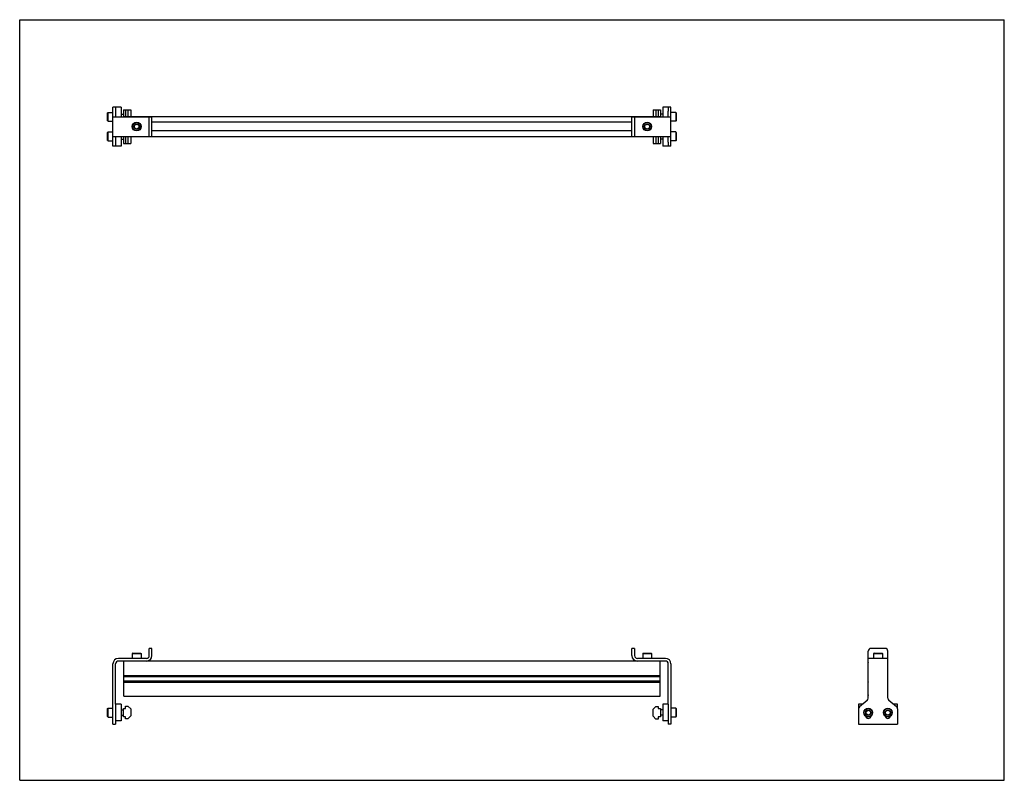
# Model space of a CAD drawing. Header units: inches. Extents: x 0 to 44, y 0 to 34.
import ezdxf

# ---------------------------------------------------------------- set-up
doc = ezdxf.new("R2010")
doc.units = ezdxf.units.IN
doc.header["$LTSCALE"] = 2.42
doc.header["$MEASUREMENT"] = 0
doc.layers.get('0').update_dxf_attribs({"linetype": 'CONTINUOUS'})
for name, color, linetype in [('200626M_BL3', 7, 'CONTINUOUS'), ('200626M_BL8', 7, 'CONTINUOUS'), ('201937_BL1', 7, 'CONTINUOUS'), ('201937_BL6', 7, 'CONTINUOUS'), ('202444_BL2', 7, 'CONTINUOUS'), ('202444_BL7', 7, 'CONTINUOUS'), ('207135_WW_207135_24_BL4', 7, 'CONTINUOUS'), ('9206XXM_920614M_BL10', 7, 'CONTINUOUS'), ('9206XXM_920614M_BL5', 7, 'CONTINUOUS'), ('9206XXM_920620M_BL0', 7, 'CONTINUOUS'), ('9206XXM_920620M_BL11', 7, 'CONTINUOUS'), ('9206XXM_920620M_BL12', 7, 'CONTINUOUS'), ('9206XXM_920620M_BL9', 7, 'CONTINUOUS')]:
    doc.layers.add(name, color=color, linetype=linetype)

# ---------------------------------------------------------------- blocks, each defined once
blk = doc.blocks.new('9206XXM_920620M_BL0', base_point=(4.281, 15.905))
at = {"layer": '9206XXM_920620M_BL0', "color": 7, "linetype": 'CONTINUOUS'}
for p, q in [((3.93, 28.962), (3.95, 28.981)), ((3.93, 28.607), (3.93, 28.962)), ((3.93, 28.607), (3.95, 28.588)), ((3.95, 28.588), (3.95, 28.981)), ((3.95, 28.981), (4.167, 28.981)), ((4.537, 28.666), (4.633, 28.666)), ((3.95, 28.588), (4.167, 28.588)), ((3.93, 3.204), (3.95, 3.223)), ((3.93, 2.849), (3.93, 3.204)), ((3.95, 2.83), (3.95, 3.223)), ((3.95, 3.223), (4.167, 3.223)), ((4.537, 3.145), (4.633, 3.145)), ((3.93, 2.849), (3.95, 2.83)), ((3.95, 2.83), (4.167, 2.83)), ((4.537, 2.908), (4.633, 2.908))]:
    blk.add_line(p, q, dxfattribs=at)
blk = doc.blocks.new('201937_BL1', base_point=(5.039, 16.307))
at = {"layer": '201937_BL1', "color": 7, "linetype": 'CONTINUOUS'}
for p, q in [((4.167, 28.347), (4.167, 30.097)), ((4.287, 30.097), (4.167, 30.097)), ((4.167, 29.659), (5.912, 29.659)), ((4.287, 29.913), (4.287, 29.659)), ((5.792, 28.784), (5.792, 29.659)), ((5.912, 28.784), (5.912, 29.659)), ((4.167, 28.784), (5.912, 28.784)), ((4.287, 28.784), (4.287, 28.531)), ((4.287, 28.347), (4.167, 28.347)), ((5.792, 5.575), (5.792, 5.895)), ((5.912, 5.895), (5.792, 5.895)), ((5.912, 5.575), (5.912, 5.895)), ((5.667, 5.45), (4.412, 5.45)), ((5.667, 5.33), (4.412, 5.33)), ((4.167, 2.517), (4.167, 5.205)), ((4.287, 3.402), (4.287, 5.205)), ((4.287, 3.192), (4.287, 2.517)), ((4.167, 2.517), (4.287, 2.517))]:
    blk.add_line(p, q, dxfattribs=at)
for centre, radius, start, end in [((4.412, 5.205), 0.245, 90, 180), ((4.412, 5.205), 0.125, 90, 180), ((5.667, 5.575), 0.245, 270, 360), ((5.667, 5.575), 0.125, 270, 360)]:
    blk.add_arc(centre, radius, start, end, dxfattribs=at)
blk = doc.blocks.new('202444_BL2', base_point=(4.412, 16.374))
at = {"layer": '202444_BL2', "color": 7, "linetype": 'CONTINUOUS'}
for p, q in [((4.287, 30.097), (4.287, 29.913)), ((4.537, 30.097), (4.287, 30.097)), ((4.537, 30.097), (4.537, 29.659)), ((4.537, 28.784), (4.537, 28.347)), ((4.287, 28.531), (4.287, 28.347)), ((4.537, 28.347), (4.287, 28.347)), ((4.287, 3.402), (4.287, 2.652)), ((4.537, 3.402), (4.287, 3.402)), ((4.537, 3.402), (4.537, 2.652)), ((4.537, 2.652), (4.287, 2.652))]:
    blk.add_line(p, q, dxfattribs=at)
blk = doc.blocks.new('200626M_BL3', base_point=(4.797, 16.361))
at = {"layer": '200626M_BL3', "color": 7, "linetype": 'CONTINUOUS'}
for p, q in [((4.633, 29.972), (4.633, 29.659)), ((4.633, 29.972), (4.961, 29.972)), ((4.733, 29.972), (4.733, 29.663)), ((4.836, 29.972), (4.836, 29.663)), ((4.961, 29.972), (4.961, 29.663)), ((4.633, 28.784), (4.633, 28.472)), ((4.733, 28.781), (4.733, 28.472)), ((4.836, 28.781), (4.836, 28.472)), ((4.961, 28.781), (4.961, 28.472)), ((4.633, 28.472), (4.961, 28.472)), ((4.633, 2.839), (4.633, 3.214)), ((4.633, 3.214), (4.733, 3.214)), ((4.733, 3.214), (4.733, 3.317)), ((4.733, 3.317), (4.836, 3.317)), ((4.961, 3.192), (4.836, 3.317)), ((4.961, 3.192), (4.961, 2.876)), ((4.733, 2.839), (4.633, 2.839)), ((4.733, 2.751), (4.733, 2.839)), ((4.836, 2.751), (4.733, 2.751)), ((4.836, 2.751), (4.961, 2.876))]:
    blk.add_line(p, q, dxfattribs=at)
blk = doc.blocks.new('207135_WW_207135_24_BL4', base_point=(21.726, 16.709))
at = {"layer": '207135_WW_207135_24_BL4', "color": 7, "linetype": 'CONTINUOUS'}
for p, q in [((4.655, 29.659), (4.655, 29.663)), ((28.615, 29.663), (4.655, 29.663)), ((28.615, 29.663), (28.615, 29.659)), ((27.358, 29.419), (5.912, 29.419)), ((4.655, 28.781), (4.655, 28.784)), ((4.655, 28.781), (28.615, 28.781)), ((27.358, 29.025), (5.912, 29.025)), ((28.615, 28.784), (28.615, 28.781)), ((4.655, 3.755), (4.655, 5.33)), ((27.603, 5.33), (5.667, 5.33)), ((28.615, 3.755), (28.615, 5.33)), ((37.916, 4.69), (37.916, 5.267)), ((38.798, 4.69), (38.798, 5.267)), ((4.655, 4.69), (28.615, 4.69)), ((4.655, 4.654), (28.615, 4.654)), ((4.655, 4.644), (28.615, 4.644)), ((4.655, 4.441), (28.615, 4.441)), ((4.655, 4.428), (28.615, 4.428)), ((37.916, 4.69), (37.92, 4.686)), ((38.795, 4.686), (38.798, 4.69)), ((4.655, 4.392), (28.615, 4.392)), ((37.92, 4.395), (37.916, 4.392)), ((37.916, 3.817), (37.916, 4.392)), ((38.798, 4.392), (38.795, 4.395)), ((38.798, 3.817), (38.798, 4.392)), ((4.655, 3.755), (28.615, 3.755))]:
    blk.add_line(p, q, dxfattribs=at)
for centre, start, end in [((37.979, 5.267), 161.5135, 180), ((38.736, 5.267), 0, 18.4865), ((37.979, 3.817), 180, 198.4865), ((38.736, 3.817), 341.5135, 360)]:
    blk.add_arc(centre, 0.0625, start, end, dxfattribs=at)
blk = doc.blocks.new('9206XXM_920614M_BL5', base_point=(5.229, 17.434))
at = {"layer": '9206XXM_920614M_BL5', "color": 7, "linetype": 'CONTINUOUS'}
for p, q in [((5.13, 29.279), (5.229, 29.336)), ((5.13, 29.165), (5.13, 29.279)), ((5.229, 29.108), (5.13, 29.165)), ((5.229, 29.336), (5.327, 29.279)), ((5.327, 29.165), (5.229, 29.108)), ((5.327, 29.279), (5.327, 29.165)), ((5.051, 5.686), (5.032, 5.666)), ((5.032, 5.666), (5.032, 5.45)), ((5.032, 5.666), (5.425, 5.666)), ((5.051, 5.686), (5.406, 5.686)), ((5.406, 5.686), (5.425, 5.666)), ((5.425, 5.666), (5.425, 5.45))]:
    blk.add_line(p, q, dxfattribs=at)
for radius in [0.197, 0.177, 0.114]:
    blk.add_circle((5.229, 29.222), radius, dxfattribs=at)
blk = doc.blocks.new('201937_BL6', base_point=(33.295, 16.307))
at = {"layer": '201937_BL6', "color": 7, "linetype": 'CONTINUOUS'}
for p, q in [((29.103, 30.097), (28.983, 30.097)), ((29.103, 28.347), (29.103, 30.097)), ((27.358, 29.659), (29.103, 29.659)), ((27.358, 28.784), (27.358, 29.659)), ((27.478, 29.659), (27.478, 28.784)), ((28.983, 29.659), (28.983, 29.913)), ((27.358, 28.784), (29.103, 28.784)), ((28.983, 28.531), (28.983, 28.784)), ((29.103, 28.347), (28.983, 28.347)), ((27.478, 5.895), (27.358, 5.895)), ((27.358, 5.575), (27.358, 5.895)), ((27.478, 5.895), (27.478, 5.575)), ((37.92, 3.668), (37.92, 5.77)), ((38.67, 5.895), (38.045, 5.895)), ((38.795, 3.668), (38.795, 5.77)), ((28.858, 5.45), (27.603, 5.45)), ((28.858, 5.33), (27.603, 5.33)), ((38.795, 5.45), (37.92, 5.45)), ((28.983, 3.402), (28.983, 5.205)), ((29.103, 5.205), (29.103, 2.517)), ((37.874, 3.571), (37.528, 3.289)), ((39.186, 3.289), (38.841, 3.571)), ((28.983, 3.192), (28.983, 2.517)), ((37.482, 3.192), (37.482, 2.517)), ((39.232, 3.192), (39.232, 2.517)), ((29.103, 2.517), (28.983, 2.517)), ((37.482, 2.517), (39.232, 2.517))]:
    blk.add_line(p, q, dxfattribs=at)
for centre, radius, start, end in [((38.045, 5.77), 0.125, 90, 180), ((38.67, 5.77), 0.125, 0, 90), ((27.603, 5.575), 0.245, 180, 270), ((27.603, 5.575), 0.125, 180, 270), ((28.858, 5.205), 0.245, 0, 90), ((28.858, 5.205), 0.125, 0, 90), ((37.795, 3.668), 0.125, 309.2144, 360), ((38.92, 3.668), 0.125, 180, 230.7856), ((37.607, 3.192), 0.125, 129.2144, 180), ((39.107, 3.192), 0.125, 0, 50.7856), ((37.92, 2.892), 0.125, 188.351, 351.6442), ((38.795, 2.892), 0.125, 188.351, 351.6442)]:
    blk.add_arc(centre, radius, start, end, dxfattribs=at)
blk = doc.blocks.new('202444_BL7', base_point=(33.982, 16.374))
at = {"layer": '202444_BL7', "color": 7, "linetype": 'CONTINUOUS'}
for p, q in [((28.983, 30.097), (28.733, 30.097)), ((28.733, 30.097), (28.733, 29.659)), ((28.983, 30.097), (28.983, 29.913)), ((28.733, 28.784), (28.733, 28.347)), ((28.983, 28.347), (28.733, 28.347)), ((28.983, 28.531), (28.983, 28.347)), ((28.983, 3.402), (28.733, 3.402)), ((28.733, 3.402), (28.733, 2.652)), ((28.983, 3.402), (28.983, 2.652)), ((37.482, 3.402), (37.482, 3.192)), ((37.666, 3.402), (37.482, 3.402)), ((39.232, 3.402), (39.049, 3.402)), ((39.232, 3.192), (39.232, 3.402)), ((28.983, 2.652), (28.733, 2.652))]:
    blk.add_line(p, q, dxfattribs=at)
blk = doc.blocks.new('200626M_BL8', base_point=(28.473, 16.354))
at = {"layer": '200626M_BL8', "color": 7, "linetype": 'CONTINUOUS'}
for p, q in [((28.309, 29.972), (28.637, 29.972)), ((28.309, 29.972), (28.309, 29.663)), ((28.434, 29.972), (28.434, 29.663)), ((28.537, 29.972), (28.537, 29.663)), ((28.637, 29.972), (28.637, 29.659)), ((28.309, 28.781), (28.309, 28.472)), ((28.434, 28.781), (28.434, 28.472)), ((28.537, 28.781), (28.537, 28.472)), ((28.637, 28.784), (28.637, 28.472)), ((28.309, 28.472), (28.637, 28.472)), ((28.434, 3.302), (28.309, 3.177)), ((28.309, 2.861), (28.309, 3.177)), ((28.434, 3.302), (28.537, 3.302)), ((28.537, 3.302), (28.537, 3.214)), ((28.537, 3.214), (28.637, 3.214)), ((28.637, 3.214), (28.637, 2.839)), ((28.309, 2.861), (28.434, 2.736)), ((28.537, 2.736), (28.434, 2.736)), ((28.637, 2.839), (28.537, 2.839)), ((28.537, 2.839), (28.537, 2.736))]:
    blk.add_line(p, q, dxfattribs=at)
blk = doc.blocks.new('9206XXM_920620M_BL9', base_point=(33.377, 15.905))
at = {"layer": '9206XXM_920620M_BL9', "color": 7, "linetype": 'CONTINUOUS'}
for p, q in [((28.733, 28.666), (28.637, 28.666)), ((29.319, 28.981), (29.103, 28.981)), ((29.319, 28.981), (29.339, 28.962)), ((29.319, 28.981), (29.319, 28.588)), ((29.339, 28.607), (29.319, 28.588)), ((29.339, 28.962), (29.339, 28.607)), ((29.319, 28.588), (29.103, 28.588)), ((28.733, 3.145), (28.637, 3.145)), ((29.319, 3.223), (29.103, 3.223)), ((29.339, 3.204), (29.319, 3.223)), ((29.319, 3.223), (29.319, 2.83)), ((29.339, 3.204), (29.339, 2.849)), ((37.821, 3.083), (37.92, 3.14)), ((37.821, 2.97), (37.821, 3.083)), ((37.92, 3.14), (38.018, 3.083)), ((38.018, 3.083), (38.018, 2.97)), ((28.733, 2.908), (28.637, 2.908)), ((29.319, 2.83), (29.103, 2.83)), ((29.339, 2.849), (29.319, 2.83)), ((37.92, 2.913), (37.821, 2.97)), ((38.018, 2.97), (37.92, 2.913))]:
    blk.add_line(p, q, dxfattribs=at)
for radius in [0.197, 0.177, 0.114]:
    blk.add_circle((37.92, 3.027), radius, dxfattribs=at)
blk = doc.blocks.new('9206XXM_920614M_BL10', base_point=(33.199, 17.434))
at = {"layer": '9206XXM_920614M_BL10', "color": 7, "linetype": 'CONTINUOUS'}
for p, q in [((27.942, 29.279), (28.041, 29.336)), ((27.942, 29.165), (27.942, 29.279)), ((28.041, 29.108), (27.942, 29.165)), ((28.041, 29.336), (28.139, 29.279)), ((28.139, 29.165), (28.041, 29.108)), ((28.139, 29.279), (28.139, 29.165)), ((27.863, 5.686), (27.844, 5.666)), ((27.844, 5.666), (28.237, 5.666)), ((27.844, 5.666), (27.844, 5.45)), ((27.863, 5.686), (28.218, 5.686)), ((28.237, 5.666), (28.218, 5.686)), ((28.237, 5.666), (28.237, 5.45)), ((38.18, 5.686), (38.16, 5.666)), ((38.16, 5.666), (38.16, 5.45)), ((38.16, 5.666), (38.554, 5.666)), ((38.18, 5.686), (38.535, 5.686)), ((38.535, 5.686), (38.554, 5.666)), ((38.554, 5.666), (38.554, 5.45))]:
    blk.add_line(p, q, dxfattribs=at)
for radius in [0.197, 0.177, 0.114]:
    blk.add_circle((28.041, 29.222), radius, dxfattribs=at)
blk = doc.blocks.new('9206XXM_920620M_BL11', base_point=(4.281, 29.659))
at = {"layer": '9206XXM_920620M_BL11', "color": 7, "linetype": 'CONTINUOUS'}
for p, q in [((3.93, 29.837), (3.95, 29.856)), ((3.93, 29.482), (3.93, 29.837)), ((3.93, 29.482), (3.95, 29.463)), ((3.95, 29.463), (3.95, 29.856)), ((3.95, 29.856), (4.167, 29.856)), ((4.537, 29.777), (4.633, 29.777)), ((3.95, 29.463), (4.167, 29.463))]:
    blk.add_line(p, q, dxfattribs=at)
blk = doc.blocks.new('9206XXM_920620M_BL12', base_point=(33.814, 16.343))
at = {"layer": '9206XXM_920620M_BL12', "color": 7, "linetype": 'CONTINUOUS'}
for p, q in [((28.733, 29.777), (28.637, 29.777)), ((29.319, 29.856), (29.103, 29.856)), ((29.319, 29.856), (29.339, 29.837)), ((29.319, 29.856), (29.319, 29.463)), ((29.339, 29.482), (29.319, 29.463)), ((29.339, 29.837), (29.339, 29.482)), ((29.319, 29.463), (29.103, 29.463)), ((38.696, 3.083), (38.795, 3.14)), ((38.696, 2.97), (38.696, 3.083)), ((38.795, 3.14), (38.893, 3.083)), ((38.893, 3.083), (38.893, 2.97)), ((38.795, 2.913), (38.696, 2.97)), ((38.893, 2.97), (38.795, 2.913))]:
    blk.add_line(p, q, dxfattribs=at)
for radius in [0.197, 0.177, 0.114]:
    blk.add_circle((38.795, 3.027), radius, dxfattribs=at)

msp = doc.modelspace()

# ---------------------------------------------------------------- linework, layer by layer
at = {"color": 7, "linetype": 'CONTINUOUS'}
for p, q in [((0, 0), (0, 34)), ((0, 34), (44, 34)), ((44, 0), (44, 34)), ((0, 0), (44, 0))]:
    msp.add_line(p, q, dxfattribs=at)

# ---------------------------------------------------------------- block references
at = {"layer": '200626M_BL3'}
msp.add_blockref('200626M_BL3', (4.797, 16.361), dxfattribs=at)
at = {"layer": '200626M_BL8'}
msp.add_blockref('200626M_BL8', (28.473, 16.354), dxfattribs=at)
at = {"layer": '201937_BL1'}
msp.add_blockref('201937_BL1', (5.039, 16.307), dxfattribs=at)
at = {"layer": '201937_BL6'}
msp.add_blockref('201937_BL6', (33.295, 16.307), dxfattribs=at)
at = {"layer": '202444_BL2'}
msp.add_blockref('202444_BL2', (4.412, 16.374), dxfattribs=at)
at = {"layer": '202444_BL7'}
msp.add_blockref('202444_BL7', (33.982, 16.374), dxfattribs=at)
at = {"layer": '207135_WW_207135_24_BL4'}
msp.add_blockref('207135_WW_207135_24_BL4', (21.726, 16.709), dxfattribs=at)
at = {"layer": '9206XXM_920614M_BL10'}
msp.add_blockref('9206XXM_920614M_BL10', (33.199, 17.434), dxfattribs=at)
at = {"layer": '9206XXM_920614M_BL5'}
msp.add_blockref('9206XXM_920614M_BL5', (5.229, 17.434), dxfattribs=at)
at = {"layer": '9206XXM_920620M_BL0'}
msp.add_blockref('9206XXM_920620M_BL0', (4.281, 15.905), dxfattribs=at)
at = {"layer": '9206XXM_920620M_BL11'}
msp.add_blockref('9206XXM_920620M_BL11', (4.281, 29.659), dxfattribs=at)
at = {"layer": '9206XXM_920620M_BL12'}
msp.add_blockref('9206XXM_920620M_BL12', (33.814, 16.343), dxfattribs=at)
at = {"layer": '9206XXM_920620M_BL9'}
msp.add_blockref('9206XXM_920620M_BL9', (33.377, 15.905), dxfattribs=at)

doc.saveas('drawing.dxf')
